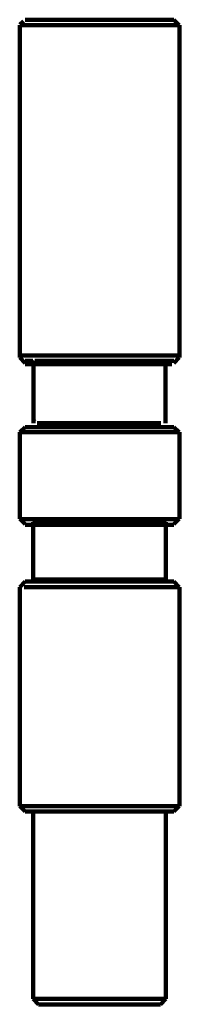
# Model space of a CAD drawing. Header units: millimetres. Extents: x 358 to 559, y -397 to 55.
# Tile 1 of 3: x 447 to 470, y -397 to -253. Entities that reach past the tile are written whole.
import ezdxf

# ---------------------------------------------------------------- set-up
doc = ezdxf.new("R2010")
doc.units = ezdxf.units.MM
doc.header["$MEASUREMENT"] = 0
doc.layers.add('Laag 1', color=7, linetype='Continuous', lineweight=0)

msp = doc.modelspace()

# ---------------------------------------------------------------- linework, layer by layer
at = {"layer": 'Laag 1', "color": 18, "lineweight": 200, "true_color": 0x010000}
for p, q in [((446.71, -302.08), (446.71, -253.47)), ((446.74, -253.37), (447.28, -252.87)), ((446.97, -253.46), (447.11, -253.46)), ((447.11, -253.46), (447.3, -253.46)), ((447.3, -253.46), (447.57, -253.46)), ((447.57, -252.66), (447.5, -252.66)), ((447.7, -252.66), (447.56, -252.66)), ((447.57, -253.46), (447.83, -253.46)), ((447.9, -252.66), (447.7, -252.66)), ((447.83, -253.46), (448.16, -253.46)), ((448.09, -252.66), (447.9, -252.66)), ((448.36, -252.66), (448.09, -252.66)), ((448.16, -253.46), (448.55, -253.46)), ((448.62, -252.66), (448.36, -252.66)), ((448.55, -253.46), (448.95, -253.46)), ((448.95, -252.66), (448.62, -252.66)), ((449.34, -252.66), (448.95, -252.66)), ((448.95, -253.46), (449.41, -253.46)), ((449.74, -252.66), (449.34, -252.66)), ((449.41, -253.46), (449.87, -253.46)), ((450.2, -252.66), (449.74, -252.66)), ((449.87, -253.46), (450.4, -253.46)), ((450.73, -252.66), (450.2, -252.66)), ((450.4, -253.46), (450.92, -253.46)), ((451.19, -252.66), (450.73, -252.66)), ((450.92, -253.46), (451.51, -253.46)), ((451.78, -252.66), (451.19, -252.66)), ((451.52, -253.46), (452.11, -253.46)), ((452.31, -252.66), (451.78, -252.66)), ((452.11, -253.46), (452.77, -253.46)), ((452.96, -252.66), (452.3, -252.66)), ((452.77, -253.46), (453.43, -253.46)), ((453.56, -252.66), (452.96, -252.66)), ((453.42, -253.46), (454.08, -253.46)), ((454.21, -252.66), (453.55, -252.66)), ((454.08, -253.46), (454.81, -253.46)), ((454.87, -252.66), (454.21, -252.66)), ((454.81, -253.46), (455.47, -253.46)), ((455.6, -252.66), (454.87, -252.66)), ((455.46, -253.46), (456.19, -253.46)), ((456.25, -252.66), (455.6, -252.66)), ((456.19, -253.46), (456.91, -253.46)), ((456.98, -252.66), (456.25, -252.66)), ((456.91, -253.46), (457.64, -253.46)), ((457.7, -252.66), (456.98, -252.66)), ((457.64, -253.46), (458.42, -253.46)), ((458.43, -252.66), (457.7, -252.66)), ((459.08, -252.66), (458.43, -252.66)), ((458.43, -253.46), (459.15, -253.46)), ((459.81, -252.66), (459.08, -252.66)), ((459.15, -253.46), (459.87, -253.46)), ((460.53, -252.66), (459.81, -252.66)), ((459.87, -253.46), (460.6, -253.46)), ((461.19, -252.66), (460.53, -252.66)), ((460.6, -253.46), (461.32, -253.46)), ((461.91, -252.66), (461.19, -252.66)), ((461.32, -253.46), (461.98, -253.46)), ((462.57, -252.66), (461.91, -252.66)), ((461.98, -253.46), (462.71, -253.46)), ((463.17, -252.66), (462.57, -252.66)), ((462.7, -253.46), (463.36, -253.46)), ((463.82, -252.66), (463.16, -252.66)), ((463.36, -253.46), (464.02, -253.46)), ((464.42, -252.66), (463.82, -252.66)), ((464.02, -253.46), (464.61, -253.46)), ((465.01, -252.66), (464.42, -252.66)), ((464.61, -253.46), (465.27, -253.46)), ((465.53, -252.66), (465.01, -252.66)), ((465.27, -253.46), (465.8, -253.46)), ((466.06, -252.66), (465.54, -252.66)), ((465.8, -253.46), (466.39, -253.46)), ((466.59, -252.66), (466.06, -252.66)), ((466.39, -253.46), (466.92, -253.46)), ((467.05, -252.66), (466.59, -252.66)), ((466.92, -253.46), (467.38, -253.46)), ((467.44, -252.66), (467.05, -252.66)), ((467.38, -253.46), (467.84, -253.46)), ((467.84, -252.66), (467.44, -252.66)), ((468.17, -252.66), (467.84, -252.66)), ((467.84, -253.46), (468.23, -253.46)), ((468.43, -252.66), (468.17, -252.66)), ((468.23, -253.46), (468.63, -253.46)), ((468.69, -252.66), (468.43, -252.66)), ((468.63, -253.46), (468.96, -253.46)), ((468.89, -252.66), (468.69, -252.66)), ((469.09, -252.66), (468.89, -252.66)), ((468.96, -253.46), (469.22, -253.46)), ((469.15, -252.66), (469.09, -252.66)), ((469.29, -252.66), (469.15, -252.66)), ((469.22, -253.46), (469.48, -253.46)), ((469.29, -252.66), (470.07, -253.47)), ((469.48, -253.46), (469.68, -253.46)), ((469.68, -253.46), (469.88, -253.46)), ((469.88, -253.46), (469.94, -253.46)), ((469.94, -253.46), (470.01, -253.46)), ((470.01, -253.46), (470.08, -253.46)), ((470.08, -302.08), (470.08, -253.47)), ((446.78, -301.77), (446.71, -301.77)), ((447.5, -302.89), (446.71, -302.08)), ((446.84, -301.77), (446.78, -301.77)), ((446.97, -301.77), (446.84, -301.77)), ((447.11, -301.77), (446.97, -301.77)), ((447.3, -301.77), (447.11, -301.77)), ((447.57, -301.77), (447.3, -301.77)), ((447.83, -301.77), (447.57, -301.77)), ((448.16, -301.77), (447.83, -301.77)), ((448.55, -301.77), (448.16, -301.77)), ((448.95, -301.77), (448.55, -301.77)), ((449.41, -301.77), (448.95, -301.77)), ((449.87, -301.77), (449.41, -301.77)), ((450.4, -301.77), (449.87, -301.77)), ((450.92, -301.77), (450.4, -301.77)), ((451.52, -301.77), (450.92, -301.77)), ((452.11, -301.77), (451.52, -301.77)), ((452.77, -301.77), (452.11, -301.77)), ((453.42, -301.77), (452.77, -301.77)), ((454.08, -301.77), (453.42, -301.77)), ((454.81, -301.77), (454.08, -301.77)), ((455.46, -301.77), (454.81, -301.77)), ((456.19, -301.77), (455.46, -301.77)), ((456.91, -301.77), (456.19, -301.77)), ((457.64, -301.77), (456.91, -301.77)), ((458.43, -301.77), (457.64, -301.77)), ((459.15, -301.77), (458.43, -301.77)), ((459.87, -301.77), (459.15, -301.77)), ((460.6, -301.77), (459.87, -301.77)), ((461.32, -301.77), (460.6, -301.77)), ((461.98, -301.77), (461.32, -301.77)), ((462.7, -301.77), (461.98, -301.77)), ((463.36, -301.77), (462.7, -301.77)), ((464.02, -301.77), (463.36, -301.77)), ((464.61, -301.77), (464.02, -301.77)), ((465.27, -301.77), (464.61, -301.77)), ((465.8, -301.77), (465.27, -301.77)), ((466.39, -301.77), (465.8, -301.77)), ((466.92, -301.77), (466.39, -301.77)), ((467.38, -301.77), (466.91, -301.77)), ((467.84, -301.77), (467.38, -301.77)), ((468.23, -301.77), (467.84, -301.77)), ((468.63, -301.77), (468.23, -301.77)), ((468.96, -301.77), (468.63, -301.77)), ((469.22, -301.77), (468.96, -301.77)), ((469.48, -301.77), (469.22, -301.77)), ((469.29, -302.89), (470.07, -302.08)), ((469.68, -301.77), (469.48, -301.77)), ((469.88, -301.77), (469.68, -301.77)), ((469.94, -301.77), (469.88, -301.77)), ((470.01, -301.77), (469.94, -301.77)), ((470.08, -301.77), (470.01, -301.77)), ((447.5, -302.58), (447.57, -302.58)), ((447.5, -303.04), (468.96, -303.04)), ((447.57, -302.58), (447.7, -302.58)), ((447.7, -302.58), (447.89, -302.58)), ((447.9, -302.58), (448.09, -302.58)), ((448.09, -302.58), (448.36, -302.58)), ((448.36, -302.58), (448.62, -302.58)), ((448.95, -302.64), (448.75, -302.85)), ((448.75, -302.85), (448.82, -302.85)), ((448.75, -311.69), (448.75, -302.85)), ((448.82, -302.85), (448.95, -302.85)), ((448.95, -302.58), (449.34, -302.58)), ((448.95, -302.85), (449.15, -302.85)), ((449.15, -302.85), (449.34, -302.85)), ((449.34, -302.58), (449.74, -302.58)), ((449.34, -302.85), (449.6, -302.85)), ((449.6, -302.85), (449.87, -302.85)), ((449.74, -302.58), (450.2, -302.58)), ((449.86, -302.85), (450.19, -302.85)), ((450.19, -302.85), (450.58, -302.85)), ((450.2, -302.58), (450.73, -302.58)), ((450.58, -302.85), (450.97, -302.85)), ((450.73, -302.58), (451.18, -302.58)), ((450.98, -302.85), (451.43, -302.85)), ((451.19, -302.58), (451.78, -302.58)), ((451.43, -302.85), (451.96, -302.85)), ((451.78, -302.58), (452.3, -302.58)), ((451.96, -302.85), (452.48, -302.85)), ((452.31, -302.58), (452.96, -302.58)), ((452.48, -302.85), (453, -302.85)), ((452.96, -302.58), (453.56, -302.58)), ((453, -302.85), (453.59, -302.85)), ((453.56, -302.58), (454.22, -302.58)), ((453.59, -302.85), (454.18, -302.85)), ((454.18, -302.85), (454.77, -302.85)), ((454.21, -302.58), (454.87, -302.58)), ((454.77, -302.85), (455.42, -302.85)), ((454.87, -302.58), (455.6, -302.58)), ((455.42, -302.85), (456.07, -302.85)), ((455.6, -302.58), (456.26, -302.58)), ((456.07, -302.85), (456.73, -302.85)), ((456.25, -302.58), (456.98, -302.58)), ((456.73, -302.85), (457.38, -302.85)), ((456.98, -302.58), (457.7, -302.58)), ((457.38, -302.85), (458.03, -302.85)), ((457.7, -302.58), (458.43, -302.58)), ((458.03, -302.85), (458.75, -302.85)), ((458.43, -302.58), (459.09, -302.58)), ((458.75, -302.85), (459.41, -302.85)), ((459.08, -302.58), (459.81, -302.58)), ((459.41, -302.85), (460.06, -302.85)), ((459.81, -302.58), (460.53, -302.58)), ((460.06, -302.85), (460.71, -302.85)), ((460.53, -302.58), (461.19, -302.58)), ((460.71, -302.85), (461.37, -302.85)), ((461.19, -302.58), (461.92, -302.58)), ((461.37, -302.85), (462.02, -302.85)), ((461.91, -302.58), (462.57, -302.58)), ((462.02, -302.85), (462.61, -302.85)), ((462.57, -302.58), (463.16, -302.58)), ((462.61, -302.85), (463.2, -302.85)), ((463.17, -302.58), (463.82, -302.58)), ((463.2, -302.85), (463.79, -302.85)), ((463.79, -302.85), (464.31, -302.85)), ((463.82, -302.58), (464.41, -302.58)), ((464.31, -302.85), (464.83, -302.85)), ((464.42, -302.58), (465.01, -302.58)), ((464.83, -302.85), (465.35, -302.85)), ((465.01, -302.58), (465.53, -302.58)), ((465.35, -302.85), (465.81, -302.85)), ((465.53, -302.58), (466.06, -302.58)), ((465.81, -302.85), (466.2, -302.85)), ((466.06, -302.58), (466.59, -302.58)), ((466.2, -302.85), (466.59, -302.85)), ((466.59, -302.58), (467.05, -302.58)), ((466.6, -302.85), (466.92, -302.85)), ((466.92, -302.85), (467.18, -302.85)), ((467.05, -302.58), (467.44, -302.58)), ((467.18, -302.85), (467.45, -302.85)), ((467.44, -302.58), (467.84, -302.58)), ((467.45, -302.85), (467.64, -302.85)), ((467.64, -302.85), (467.84, -302.85)), ((467.84, -302.58), (468.17, -302.58)), ((467.84, -302.64), (468.03, -302.85)), ((467.84, -302.85), (467.97, -302.85)), ((467.97, -302.85), (468.03, -302.85)), ((468.03, -311.69), (468.03, -302.85)), ((468.17, -302.58), (468.43, -302.58)), ((468.43, -302.58), (468.69, -302.58)), ((468.69, -302.58), (468.89, -302.58)), ((468.89, -302.58), (469.09, -302.58)), ((469.09, -302.58), (469.15, -302.58)), ((469.15, -302.58), (469.29, -302.58)), ((447.5, -312.24), (446.71, -312.98)), ((447.57, -312.24), (447.5, -312.24)), ((447.7, -312.24), (447.56, -312.24)), ((447.9, -312.24), (447.7, -312.24)), ((448.09, -312.24), (447.9, -312.24)), ((448.36, -312.24), (448.09, -312.24)), ((448.62, -312.24), (448.36, -312.24)), ((448.95, -312.24), (448.62, -312.24)), ((448.82, -311.23), (448.75, -311.23)), ((448.95, -311.43), (448.75, -311.23)), ((449.34, -312.24), (448.95, -312.24)), ((467.38, -311.69), (449.25, -311.69)), ((449.74, -312.24), (449.34, -312.24)), ((450.2, -312.24), (449.74, -312.24)), ((450.73, -312.24), (450.2, -312.24)), ((451.19, -312.24), (450.73, -312.24)), ((451.78, -312.24), (451.19, -312.24)), ((452.31, -312.24), (451.78, -312.24)), ((452.96, -312.24), (452.3, -312.24)), ((453.56, -312.24), (452.96, -312.24)), ((454.21, -312.24), (453.55, -312.24)), ((454.87, -312.24), (454.21, -312.24)), ((455.6, -312.24), (454.87, -312.24)), ((456.25, -312.24), (455.6, -312.24)), ((456.98, -312.24), (456.25, -312.24)), ((457.7, -312.24), (456.98, -312.24)), ((458.43, -312.24), (457.7, -312.24)), ((459.08, -312.24), (458.43, -312.24)), ((459.81, -312.24), (459.08, -312.24)), ((460.53, -312.24), (459.81, -312.24)), ((461.19, -312.24), (460.53, -312.24)), ((461.91, -312.24), (461.19, -312.24)), ((462.57, -312.24), (461.91, -312.24)), ((463.17, -312.24), (462.57, -312.24)), ((463.82, -312.24), (463.16, -312.24)), ((464.42, -312.24), (463.82, -312.24)), ((465.01, -312.24), (464.42, -312.24)), ((465.53, -312.24), (465.01, -312.24)), ((466.06, -312.24), (465.54, -312.24)), ((466.59, -312.24), (466.06, -312.24)), ((467.05, -312.24), (466.59, -312.24)), ((467.44, -312.24), (467.05, -312.24)), ((467.84, -312.24), (467.44, -312.24)), ((468.17, -312.24), (467.84, -312.24)), ((468.43, -312.24), (468.17, -312.24)), ((468.69, -312.24), (468.43, -312.24)), ((468.89, -312.24), (468.69, -312.24)), ((469.09, -312.24), (468.89, -312.24)), ((469.15, -312.24), (469.09, -312.24)), ((469.29, -312.24), (469.15, -312.24)), ((469.29, -312.24), (470.07, -312.98)), ((446.71, -325.66), (446.71, -312.98)), ((446.71, -312.99), (446.77, -312.99)), ((446.77, -312.99), (446.84, -312.99)), ((446.84, -312.99), (446.98, -312.99)), ((446.98, -312.99), (447.1, -312.99)), ((447.1, -312.99), (447.3, -312.99)), ((447.3, -312.99), (447.57, -312.99)), ((447.57, -312.99), (447.83, -312.99)), ((447.83, -312.99), (448.16, -312.99)), ((448.16, -312.99), (448.55, -312.99)), ((448.55, -312.98), (448.95, -312.98)), ((448.95, -312.98), (449.41, -312.98)), ((449.41, -312.98), (449.87, -312.98)), ((449.87, -312.98), (450.4, -312.98)), ((450.4, -312.98), (450.92, -312.98)), ((450.92, -312.98), (451.51, -312.98)), ((451.52, -312.98), (452.11, -312.98)), ((452.11, -312.98), (452.77, -312.98)), ((452.77, -312.98), (453.43, -312.98)), ((453.42, -312.98), (454.08, -312.98)), ((454.08, -312.98), (454.81, -312.98)), ((454.81, -312.98), (455.47, -312.98)), ((455.46, -312.98), (456.19, -312.98)), ((456.19, -312.98), (456.91, -312.98)), ((456.91, -312.98), (457.64, -312.98)), ((457.64, -312.98), (458.42, -312.98)), ((458.43, -312.98), (459.15, -312.98)), ((459.15, -312.98), (459.87, -312.98)), ((459.87, -312.98), (460.6, -312.98)), ((460.6, -312.98), (461.32, -312.98)), ((461.32, -312.98), (461.98, -312.98)), ((461.98, -312.98), (462.71, -312.98)), ((462.7, -312.98), (463.36, -312.98)), ((463.36, -312.98), (464.02, -312.98)), ((464.02, -312.98), (464.61, -312.98)), ((464.61, -312.98), (465.27, -312.98)), ((465.27, -312.98), (465.8, -312.98)), ((465.8, -312.98), (466.39, -312.98)), ((466.39, -312.98), (466.92, -312.98)), ((466.92, -312.98), (467.38, -312.98)), ((467.38, -312.98), (467.84, -312.98)), ((467.84, -312.98), (468.23, -312.98)), ((468.23, -312.98), (468.63, -312.98)), ((468.63, -312.98), (468.96, -312.98)), ((468.96, -312.98), (469.22, -312.98)), ((469.22, -312.98), (469.48, -312.98)), ((469.48, -312.98), (469.68, -312.98)), ((469.68, -312.98), (469.88, -312.98)), ((469.88, -312.98), (469.94, -312.98)), ((469.94, -312.98), (470.01, -312.98)), ((470.01, -312.98), (470.08, -312.98)), ((470.08, -325.66), (470.08, -312.98)), ((447.5, -326.47), (446.71, -325.67)), ((446.77, -325.73), (446.71, -325.73)), ((446.84, -325.73), (446.77, -325.73)), ((446.98, -325.73), (446.84, -325.73)), ((447.1, -325.73), (446.98, -325.73)), ((447.3, -325.73), (447.1, -325.73)), ((447.57, -325.73), (447.3, -325.73)), ((447.5, -326.54), (447.57, -326.54)), ((447.83, -325.73), (447.57, -325.73)), ((447.57, -326.54), (447.7, -326.54)), ((447.7, -326.54), (447.89, -326.54)), ((448.16, -325.73), (447.83, -325.73)), ((447.89, -326.54), (448.09, -326.54)), ((448.09, -326.54), (448.36, -326.54)), ((448.55, -325.73), (448.16, -325.73)), ((448.36, -326.54), (448.62, -326.54)), ((448.95, -325.73), (448.55, -325.73)), ((448.62, -326.54), (448.95, -326.54)), ((448.88, -325.95), (448.69, -326.16)), ((448.69, -334.52), (448.69, -326.15)), ((448.69, -326.16), (448.75, -326.16)), ((448.75, -326.16), (448.88, -326.16)), ((448.88, -326.16), (449.08, -326.16)), ((449.41, -325.73), (448.95, -325.73)), ((448.95, -326.54), (449.34, -326.54)), ((449.08, -326.16), (449.28, -326.16)), ((449.28, -326.16), (449.54, -326.16)), ((449.34, -326.54), (449.74, -326.54)), ((449.87, -325.73), (449.41, -325.73)), ((449.54, -326.16), (449.8, -326.16)), ((449.74, -326.54), (450.2, -326.54)), ((449.8, -326.16), (450.13, -326.16)), ((450.4, -325.73), (449.87, -325.73)), ((450.13, -326.16), (450.53, -326.16)), ((450.2, -326.54), (450.73, -326.54)), ((450.92, -325.73), (450.4, -325.73)), ((450.53, -326.16), (450.92, -326.16)), ((450.73, -326.54), (451.19, -326.54)), ((451.52, -325.73), (450.92, -325.73)), ((450.92, -326.16), (451.38, -326.16)), ((451.19, -326.54), (451.78, -326.54)), ((451.38, -326.16), (451.91, -326.16)), ((452.11, -325.73), (451.52, -325.73)), ((451.78, -326.54), (452.3, -326.54)), ((451.91, -326.16), (452.44, -326.16)), ((452.77, -325.73), (452.11, -325.73)), ((452.3, -326.54), (452.96, -326.54)), ((452.44, -326.16), (452.96, -326.16)), ((453.42, -325.73), (452.77, -325.73)), ((452.96, -326.16), (453.56, -326.16)), ((452.96, -326.54), (453.55, -326.54)), ((454.08, -325.73), (453.42, -325.73)), ((453.55, -326.54), (454.22, -326.54)), ((453.56, -326.16), (454.15, -326.16)), ((454.81, -325.73), (454.08, -325.73)), ((454.15, -326.16), (454.74, -326.16)), ((454.22, -326.54), (454.87, -326.54)), ((454.74, -326.16), (455.4, -326.16)), ((455.46, -325.73), (454.81, -325.73)), ((454.87, -326.54), (455.6, -326.54)), ((455.4, -326.16), (456.06, -326.16)), ((456.19, -325.73), (455.46, -325.73)), ((455.6, -326.54), (456.25, -326.54)), ((456.06, -326.16), (456.72, -326.16)), ((456.91, -325.73), (456.19, -325.73)), ((456.25, -326.54), (456.98, -326.54)), ((456.72, -326.16), (457.37, -326.16)), ((457.64, -325.73), (456.91, -325.73)), ((456.98, -326.54), (457.7, -326.54)), ((457.37, -326.16), (458.03, -326.16)), ((458.42, -325.73), (457.64, -325.73)), ((457.7, -326.54), (458.42, -326.54)), ((458.03, -326.16), (458.76, -326.16)), ((459.15, -325.73), (458.42, -325.73)), ((458.42, -326.54), (459.09, -326.54)), ((458.76, -326.16), (459.41, -326.16)), ((459.09, -326.54), (459.81, -326.54)), ((459.87, -325.73), (459.15, -325.73)), ((459.41, -326.16), (460.07, -326.16)), ((459.81, -326.54), (460.53, -326.54)), ((460.6, -325.73), (459.87, -325.73)), ((460.07, -326.16), (460.73, -326.16)), ((460.53, -326.54), (461.19, -326.54)), ((461.32, -325.73), (460.6, -325.73)), ((460.73, -326.16), (461.39, -326.16)), ((461.19, -326.54), (461.92, -326.54)), ((461.98, -325.73), (461.32, -325.73)), ((461.39, -326.16), (462.05, -326.16)), ((461.92, -326.54), (462.57, -326.54)), ((462.7, -325.73), (461.98, -325.73)), ((462.05, -326.16), (462.64, -326.16)), ((462.57, -326.54), (463.17, -326.54)), ((462.64, -326.16), (463.23, -326.16)), ((463.36, -325.73), (462.7, -325.73)), ((463.17, -326.54), (463.82, -326.54)), ((463.23, -326.16), (463.82, -326.16)), ((464.02, -325.73), (463.36, -325.73)), ((463.82, -326.16), (464.35, -326.16)), ((463.82, -326.54), (464.42, -326.54)), ((464.62, -325.73), (464.02, -325.73)), ((464.35, -326.16), (464.88, -326.16)), ((464.42, -326.54), (465.01, -326.54)), ((465.27, -325.73), (464.62, -325.73)), ((464.88, -326.16), (465.4, -326.16)), ((465.01, -326.54), (465.54, -326.54)), ((465.8, -325.73), (465.27, -325.73)), ((465.4, -326.16), (465.86, -326.16)), ((465.54, -326.54), (466.06, -326.54)), ((466.39, -325.73), (465.8, -325.73)), ((465.86, -326.16), (466.26, -326.16)), ((466.06, -326.54), (466.59, -326.54)), ((466.26, -326.16), (466.65, -326.16)), ((466.92, -325.73), (466.39, -325.73)), ((466.59, -326.54), (467.05, -326.54)), ((466.65, -326.16), (466.98, -326.16)), ((467.38, -325.73), (466.92, -325.73)), ((466.98, -326.16), (467.24, -326.16)), ((467.05, -326.54), (467.44, -326.54)), ((467.25, -326.16), (467.51, -326.16)), ((467.84, -325.73), (467.38, -325.73)), ((467.44, -326.54), (467.84, -326.54)), ((467.51, -326.16), (467.71, -326.16)), ((467.71, -326.16), (467.9, -326.16)), ((468.23, -325.73), (467.84, -325.73)), ((467.84, -326.54), (468.17, -326.54)), ((467.9, -325.95), (468.1, -326.16)), ((467.9, -326.16), (468.04, -326.16)), ((468.04, -326.16), (468.1, -326.16)), ((468.1, -334.52), (468.1, -326.15)), ((468.17, -326.54), (468.43, -326.54)), ((468.63, -325.73), (468.23, -325.73)), ((468.43, -326.54), (468.7, -326.54)), ((468.96, -325.73), (468.63, -325.73)), ((468.7, -326.54), (468.89, -326.54)), ((468.89, -326.54), (469.09, -326.54)), ((469.22, -325.73), (468.96, -325.73)), ((469.09, -326.54), (469.15, -326.54)), ((469.15, -326.54), (469.29, -326.54)), ((469.49, -325.73), (469.22, -325.73)), ((469.29, -326.47), (470.07, -325.67)), ((469.68, -325.73), (469.49, -325.73)), ((469.88, -325.73), (469.68, -325.73)), ((469.94, -325.73), (469.88, -325.73)), ((470.01, -325.73), (469.94, -325.73)), ((470.08, -325.73), (470.01, -325.73)), ((447.5, -334.85), (446.71, -335.66)), ((447.57, -334.85), (447.5, -334.85)), ((447.7, -334.85), (447.56, -334.85)), ((447.9, -334.85), (447.7, -334.85)), ((448.09, -334.85), (447.9, -334.85)), ((448.36, -334.85), (448.09, -334.85)), ((448.62, -334.85), (448.36, -334.85)), ((448.95, -334.85), (448.62, -334.85)), ((448.75, -334.52), (448.69, -334.52)), ((448.88, -334.72), (448.69, -334.52)), ((448.88, -334.52), (448.75, -334.52)), ((449.08, -334.52), (448.88, -334.52)), ((449.34, -334.85), (448.95, -334.85)), ((449.28, -334.52), (449.08, -334.52)), ((449.54, -334.52), (449.28, -334.52)), ((449.74, -334.85), (449.34, -334.85)), ((449.8, -334.52), (449.54, -334.52)), ((450.2, -334.85), (449.74, -334.85)), ((450.13, -334.52), (449.8, -334.52)), ((450.53, -334.52), (450.13, -334.52)), ((450.73, -334.85), (450.2, -334.85)), ((450.92, -334.52), (450.53, -334.52)), ((451.19, -334.85), (450.73, -334.85)), ((451.38, -334.52), (450.93, -334.52)), ((451.78, -334.85), (451.19, -334.85)), ((451.91, -334.52), (451.38, -334.52)), ((452.31, -334.85), (451.78, -334.85)), ((452.44, -334.52), (451.91, -334.52)), ((452.96, -334.85), (452.3, -334.85)), ((452.96, -334.52), (452.44, -334.52)), ((453.56, -334.52), (452.96, -334.52)), ((453.56, -334.85), (452.96, -334.85)), ((454.21, -334.85), (453.55, -334.85)), ((454.15, -334.52), (453.56, -334.52)), ((454.74, -334.52), (454.15, -334.52)), ((454.87, -334.85), (454.21, -334.85)), ((455.4, -334.52), (454.74, -334.52)), ((455.6, -334.85), (454.87, -334.85)), ((456.06, -334.52), (455.4, -334.52)), ((456.25, -334.85), (455.6, -334.85)), ((456.72, -334.52), (456.06, -334.52)), ((456.98, -334.85), (456.25, -334.85)), ((457.37, -334.52), (456.71, -334.52)), ((457.7, -334.85), (456.98, -334.85)), ((458.03, -334.52), (457.37, -334.52)), ((458.43, -334.85), (457.7, -334.85)), ((458.76, -334.52), (458.03, -334.52)), ((459.08, -334.85), (458.43, -334.85)), ((459.41, -334.52), (458.75, -334.52)), ((459.81, -334.85), (459.08, -334.85)), ((460.07, -334.52), (459.41, -334.52)), ((460.53, -334.85), (459.81, -334.85)), ((460.73, -334.52), (460.07, -334.52)), ((461.19, -334.85), (460.53, -334.85)), ((461.39, -334.52), (460.73, -334.52)), ((461.91, -334.85), (461.19, -334.85)), ((462.05, -334.52), (461.39, -334.52)), ((462.57, -334.85), (461.91, -334.85)), ((462.64, -334.52), (462.05, -334.52)), ((463.17, -334.85), (462.57, -334.85)), ((463.23, -334.52), (462.64, -334.52)), ((463.82, -334.85), (463.16, -334.85)), ((463.82, -334.52), (463.23, -334.52)), ((464.35, -334.52), (463.82, -334.52)), ((464.42, -334.85), (463.82, -334.85)), ((464.88, -334.52), (464.35, -334.52)), ((465.01, -334.85), (464.42, -334.85)), ((465.4, -334.52), (464.88, -334.52)), ((465.53, -334.85), (465.01, -334.85)), ((465.86, -334.52), (465.41, -334.52)), ((466.06, -334.85), (465.54, -334.85)), ((466.26, -334.52), (465.86, -334.52)), ((466.59, -334.85), (466.06, -334.85)), ((466.65, -334.52), (466.26, -334.52)), ((467.05, -334.85), (466.59, -334.85)), ((466.98, -334.52), (466.65, -334.52)), ((467.25, -334.52), (466.98, -334.52)), ((467.44, -334.85), (467.05, -334.85)), ((467.51, -334.52), (467.25, -334.52)), ((467.84, -334.85), (467.44, -334.85)), ((467.71, -334.52), (467.51, -334.52)), ((467.9, -334.52), (467.71, -334.52)), ((468.17, -334.85), (467.84, -334.85)), ((468.04, -334.52), (467.9, -334.52)), ((467.9, -334.72), (468.1, -334.52)), ((468.1, -334.52), (468.04, -334.52)), ((468.43, -334.85), (468.17, -334.85)), ((468.69, -334.85), (468.43, -334.85)), ((468.89, -334.85), (468.69, -334.85)), ((469.09, -334.85), (468.89, -334.85)), ((469.15, -334.85), (469.09, -334.85)), ((469.29, -334.85), (469.15, -334.85)), ((469.29, -334.85), (470.07, -335.66)), ((446.71, -367.68), (446.71, -335.67)), ((446.71, -336), (446.78, -336)), ((446.78, -336), (446.84, -336)), ((447.37, -335.67), (448.55, -335.67)), ((447.83, -335.67), (448.16, -335.67)), ((448.55, -335.67), (448.95, -335.67)), ((448.95, -335.67), (449.41, -335.67)), ((449.41, -335.67), (449.87, -335.67)), ((449.87, -335.67), (450.4, -335.67)), ((450.4, -335.67), (450.92, -335.67)), ((450.92, -335.67), (451.51, -335.67)), ((451.52, -335.67), (452.11, -335.67)), ((452.11, -335.67), (452.77, -335.67)), ((452.77, -335.67), (453.43, -335.67)), ((453.42, -335.67), (454.08, -335.67)), ((454.08, -335.67), (454.81, -335.67)), ((454.81, -335.67), (455.47, -335.67)), ((455.46, -335.67), (456.19, -335.67)), ((456.19, -335.67), (456.91, -335.67)), ((456.91, -335.67), (457.64, -335.67)), ((457.64, -335.67), (458.42, -335.67)), ((458.43, -335.67), (459.15, -335.67)), ((459.15, -335.67), (459.87, -335.67)), ((459.87, -335.67), (460.6, -335.67)), ((460.6, -335.67), (461.32, -335.67)), ((461.32, -335.67), (461.98, -335.67)), ((461.98, -335.67), (462.71, -335.67)), ((462.7, -335.67), (463.36, -335.67)), ((463.36, -335.67), (464.02, -335.67)), ((464.02, -335.67), (464.61, -335.67)), ((464.61, -335.67), (465.27, -335.67)), ((465.27, -335.67), (465.8, -335.67)), ((465.8, -335.67), (466.39, -335.67)), ((466.39, -335.67), (466.92, -335.67)), ((466.92, -335.67), (467.38, -335.67)), ((467.38, -335.67), (467.84, -335.67)), ((467.84, -335.67), (468.23, -335.67)), ((468.23, -335.67), (468.63, -335.67)), ((468.63, -335.67), (468.96, -335.67)), ((468.96, -335.67), (469.22, -335.67)), ((469.22, -335.67), (469.48, -335.67)), ((469.48, -335.67), (469.68, -335.67)), ((469.68, -335.67), (469.88, -335.67)), ((469.88, -335.67), (469.94, -335.67)), ((469.94, -335.67), (470.01, -335.67)), ((470.01, -335.67), (470.08, -335.67)), ((470.08, -367.68), (470.08, -335.67)), ((447.5, -368.49), (446.71, -367.68)), ((446.78, -367.69), (446.71, -367.69)), ((446.84, -367.69), (446.78, -367.69)), ((446.97, -367.69), (446.84, -367.69)), ((447.11, -367.69), (446.97, -367.69)), ((447.3, -367.69), (447.11, -367.69)), ((447.57, -367.69), (447.3, -367.69)), ((447.5, -368.49), (447.57, -368.49)), ((447.83, -367.69), (447.57, -367.69)), ((447.57, -368.49), (447.7, -368.49)), ((447.7, -368.49), (447.89, -368.49)), ((448.16, -367.69), (447.83, -367.69)), ((447.9, -368.49), (448.09, -368.49)), ((448.09, -368.49), (448.36, -368.49)), ((448.55, -367.69), (448.16, -367.69)), ((448.36, -368.49), (448.62, -368.49)), ((448.95, -367.69), (448.55, -367.69)), ((448.62, -368.49), (448.95, -368.49)), ((449.41, -367.69), (448.95, -367.69)), ((448.95, -368.49), (449.34, -368.49)), ((449.34, -368.49), (449.74, -368.49)), ((449.87, -367.69), (449.41, -367.69)), ((449.74, -368.49), (450.2, -368.49)), ((450.4, -367.69), (449.87, -367.69)), ((450.2, -368.49), (450.73, -368.49)), ((450.92, -367.69), (450.4, -367.69)), ((450.73, -368.49), (451.18, -368.49)), ((451.52, -367.69), (450.92, -367.69)), ((451.19, -368.49), (451.78, -368.49)), ((452.11, -367.69), (451.52, -367.69)), ((451.78, -368.49), (452.3, -368.49)), ((452.77, -367.69), (452.11, -367.69)), ((452.31, -368.49), (452.96, -368.49)), ((453.42, -367.69), (452.77, -367.69)), ((452.96, -368.49), (453.56, -368.49)), ((454.08, -367.69), (453.42, -367.69)), ((453.56, -368.49), (454.22, -368.49)), ((454.81, -367.69), (454.08, -367.69)), ((454.21, -368.49), (454.87, -368.49)), ((455.46, -367.69), (454.81, -367.69)), ((454.87, -368.49), (455.6, -368.49)), ((456.19, -367.69), (455.46, -367.69)), ((455.6, -368.49), (456.26, -368.49)), ((456.91, -367.69), (456.19, -367.69)), ((456.25, -368.49), (456.98, -368.49)), ((457.64, -367.69), (456.91, -367.69)), ((456.98, -368.49), (457.7, -368.49)), ((458.43, -367.69), (457.64, -367.69)), ((457.7, -368.49), (458.43, -368.49)), ((459.15, -367.69), (458.43, -367.69)), ((458.43, -368.49), (459.09, -368.49)), ((459.08, -368.49), (459.81, -368.49)), ((459.87, -367.69), (459.15, -367.69)), ((459.81, -368.49), (460.53, -368.49)), ((460.6, -367.69), (459.87, -367.69)), ((460.53, -368.49), (461.19, -368.49)), ((461.32, -367.69), (460.6, -367.69)), ((461.19, -368.49), (461.92, -368.49)), ((461.98, -367.69), (461.32, -367.69)), ((461.91, -368.49), (462.57, -368.49)), ((462.7, -367.69), (461.98, -367.69)), ((462.57, -368.49), (463.16, -368.49)), ((463.36, -367.69), (462.7, -367.69)), ((463.17, -368.49), (463.82, -368.49)), ((464.02, -367.69), (463.36, -367.69)), ((463.82, -368.49), (464.41, -368.49)), ((464.61, -367.69), (464.02, -367.69)), ((464.42, -368.49), (465.01, -368.49)), ((465.27, -367.69), (464.61, -367.69)), ((465.01, -368.49), (465.53, -368.49)), ((465.8, -367.69), (465.27, -367.69)), ((465.53, -368.49), (466.06, -368.49)), ((466.39, -367.69), (465.8, -367.69)), ((466.06, -368.49), (466.59, -368.49)), ((466.92, -367.69), (466.39, -367.69)), ((466.59, -368.49), (467.05, -368.49)), ((467.38, -367.69), (466.91, -367.69)), ((467.05, -368.49), (467.44, -368.49)), ((467.84, -367.69), (467.38, -367.69)), ((467.44, -368.49), (467.84, -368.49)), ((468.23, -367.69), (467.84, -367.69)), ((467.84, -368.49), (468.17, -368.49)), ((468.17, -368.49), (468.43, -368.49)), ((468.63, -367.69), (468.23, -367.69)), ((468.43, -368.49), (468.69, -368.49)), ((468.96, -367.69), (468.63, -367.69)), ((468.69, -368.49), (468.89, -368.49)), ((468.89, -368.49), (469.09, -368.49)), ((469.22, -367.69), (468.96, -367.69)), ((469.09, -368.49), (469.15, -368.49)), ((469.15, -368.49), (469.29, -368.49)), ((469.48, -367.69), (469.22, -367.69)), ((469.29, -368.49), (470.07, -367.68)), ((469.68, -367.69), (469.48, -367.69)), ((469.88, -367.69), (469.68, -367.69)), ((469.94, -367.69), (469.88, -367.69)), ((470.01, -367.69), (469.94, -367.69)), ((470.08, -367.69), (470.01, -367.69)), ((448.69, -368.76), (448.69, -395.87)), ((468.1, -368.76), (468.1, -395.87)), ((448.75, -395.87), (448.69, -395.87)), ((449.48, -396.69), (448.69, -395.87)), ((448.88, -395.87), (448.75, -395.87)), ((449.08, -395.87), (448.88, -395.87)), ((449.28, -395.87), (449.08, -395.87)), ((449.54, -395.87), (449.28, -395.87)), ((449.8, -395.87), (449.54, -395.87)), ((450.13, -395.87), (449.8, -395.87)), ((450.53, -395.87), (450.13, -395.87)), ((450.92, -395.87), (450.53, -395.87)), ((451.38, -395.87), (450.92, -395.87)), ((451.91, -395.87), (451.38, -395.87)), ((452.44, -395.87), (451.91, -395.87)), ((452.96, -395.87), (452.44, -395.87)), ((453.55, -395.87), (452.96, -395.87)), ((454.15, -395.87), (453.55, -395.87)), ((454.74, -395.87), (454.15, -395.87)), ((455.4, -395.87), (454.74, -395.87)), ((456.06, -395.87), (455.4, -395.87)), ((456.72, -395.87), (456.06, -395.87)), ((457.37, -395.87), (456.72, -395.87)), ((458.03, -395.87), (457.37, -395.87)), ((458.75, -395.87), (458.03, -395.87)), ((459.42, -395.87), (458.75, -395.87)), ((460.07, -395.87), (459.42, -395.87)), ((460.73, -395.87), (460.07, -395.87)), ((461.39, -395.87), (460.73, -395.87)), ((462.05, -395.87), (461.39, -395.87)), ((462.64, -395.87), (462.05, -395.87)), ((463.23, -395.87), (462.64, -395.87)), ((463.82, -395.87), (463.23, -395.87)), ((464.35, -395.87), (463.82, -395.87)), ((464.88, -395.87), (464.35, -395.87)), ((465.4, -395.87), (464.88, -395.87)), ((465.86, -395.87), (465.4, -395.87)), ((466.26, -395.87), (465.86, -395.87)), ((466.65, -395.87), (466.26, -395.87)), ((466.98, -395.87), (466.65, -395.87)), ((467.25, -395.87), (466.98, -395.87)), ((467.51, -395.87), (467.25, -395.87)), ((467.31, -396.69), (468.1, -395.87)), ((467.71, -395.87), (467.51, -395.87)), ((467.9, -395.87), (467.71, -395.87)), ((468.04, -395.87), (467.9, -395.87)), ((468.1, -395.87), (468.04, -395.87)), ((449.48, -396.69), (449.54, -396.69)), ((449.54, -396.69), (449.67, -396.69)), ((449.67, -396.69), (449.8, -396.69)), ((449.8, -396.69), (450, -396.69)), ((450, -396.69), (450.26, -396.69)), ((450.26, -396.69), (450.53, -396.69)), ((450.53, -396.69), (450.86, -396.69)), ((450.86, -396.69), (451.25, -396.69)), ((451.25, -396.69), (451.65, -396.69)), ((451.65, -396.69), (452.11, -396.69)), ((452.11, -396.69), (452.5, -396.69)), ((452.5, -396.69), (453.03, -396.69)), ((453.03, -396.69), (453.55, -396.69)), ((453.55, -396.69), (454.08, -396.69)), ((454.08, -396.69), (454.67, -396.69)), ((454.67, -396.69), (455.27, -396.69)), ((455.27, -396.69), (455.86, -396.69)), ((455.86, -396.69), (456.45, -396.69)), ((456.45, -396.69), (457.11, -396.69)), ((457.11, -396.69), (457.77, -396.69)), ((457.77, -396.69), (458.42, -396.69)), ((458.42, -396.69), (459.02, -396.69)), ((459.02, -396.69), (459.68, -396.69)), ((459.68, -396.69), (460.27, -396.69)), ((460.27, -396.69), (460.93, -396.69)), ((460.93, -396.69), (461.52, -396.69)), ((461.52, -396.69), (462.11, -396.69)), ((462.11, -396.69), (462.7, -396.69)), ((462.7, -396.69), (463.23, -396.69)), ((463.23, -396.69), (463.76, -396.69)), ((463.76, -396.69), (464.22, -396.69)), ((464.22, -396.69), (464.74, -396.69)), ((464.74, -396.69), (465.14, -396.69)), ((465.14, -396.69), (465.54, -396.69)), ((465.54, -396.69), (465.93, -396.69)), ((465.93, -396.69), (466.26, -396.69)), ((466.26, -396.69), (466.52, -396.69)), ((466.52, -396.69), (466.79, -396.69)), ((466.79, -396.69), (466.98, -396.69)), ((466.98, -396.69), (467.11, -396.69)), ((467.11, -396.69), (467.25, -396.69)), ((467.25, -396.69), (467.31, -396.69))]:
    msp.add_line(p, q, dxfattribs=at)

doc.saveas('drawing.dxf')
